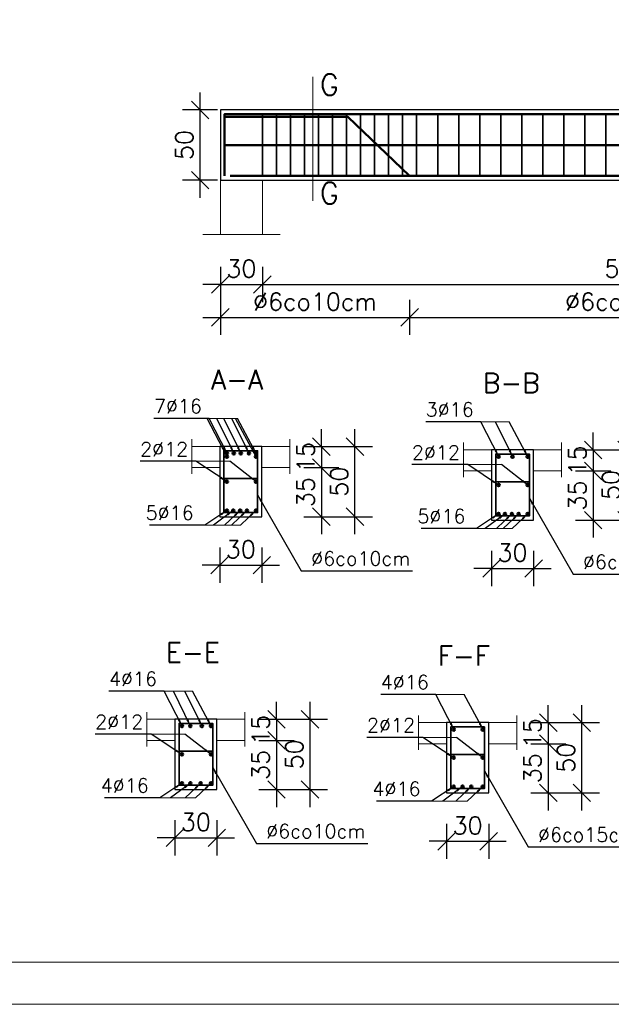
# Model space of a CAD drawing. Extents: x -19 to 9300416, y -12 to 10688993.
# Tile 28 of 106: x 4612834 to 4613256, y 5311233 to 5311934. Entities that reach past the tile are written whole.
import ezdxf

# ---------------------------------------------------------------- set-up
doc = ezdxf.new("R2010")
doc.units = 0
doc.header["$MEASUREMENT"] = 0
for name, color, linetype, lineweight in [('hatch', 253, 'Continuous', 0), ('K-SCIANY CIENKI', 163, 'Continuous', 30), ('K-STAL', 114, 'Continuous', 50), ('K-STAL CIENKI', 92, 'Continuous', 35), ('K-WYMIARY', 7, 'Continuous', 15)]:
    doc.layers.add(name, color=color, linetype=linetype, lineweight=lineweight)
doc.styles.add('Simplex', font='simplex.shx')
doc.dimstyles.new('1do20', dxfattribs={"dimscale": 2, "dimtxt": 2.5, "dimasz": 2.5, "dimexe": 2.5, "dimexo": 0.5, "dimgap": 1, "dimtad": 1, "dimdec": 1, "dimrnd": 0.5, "dimzin": 12, "dimdsep": 46, "dimtxsty": 'Simplex', "dimblk": 'OBLIQUE', "dimcen": 0.5, "dimdle": 2.5, "dimclrd": 256, "dimclre": 256, "dimclrt": 256, "dimadec": 1, "dimazin": 3, "dimtfac": 1, "dimtdec": 1, "dimtix": 1, "dimtmove": 0, "dimatfit": 3, "dimfxl": 0, "dimtolj": 1, "dimtzin": 0, "dimarcsym": 0})
doc.dimstyles.new('1do50', dxfattribs={"dimscale": 5, "dimtxt": 2.5, "dimasz": 2.5, "dimexe": 2.5, "dimexo": 0.5, "dimgap": 1, "dimtad": 1, "dimdec": 1, "dimrnd": 0.5, "dimzin": 12, "dimdsep": 46, "dimtxsty": 'Simplex', "dimblk": 'OBLIQUE', "dimcen": 0.5, "dimdle": 2.5, "dimclrd": 256, "dimclre": 256, "dimclrt": 256, "dimadec": 1, "dimazin": 3, "dimtfac": 1, "dimtdec": 1, "dimtix": 1, "dimtmove": 0, "dimatfit": 3, "dimfxl": 0, "dimtolj": 1, "dimtzin": 0, "dimarcsym": 0})

# ---------------------------------------------------------------- blocks, each defined once
blk = doc.blocks.new('_Oblique')
at = {"color": 0, "linetype": 'ByBlock', "lineweight": -2}
blk.add_line((-0.5, -0.5), (0.5, 0.5), dxfattribs=at)
blk = doc.blocks.new('*D1376')
at = {"layer": 'Defpoints', "color": 0, "lineweight": 0, "ltscale": 40}
for p in [(4612976.69, 5311781.29), (4613111.69, 5311747.48), (4613111.69, 5311722.3)]:
    blk.add_point(p, dxfattribs=at)
at = {"layer": 'K-WYMIARY', "lineweight": -2, "ltscale": 40}
for p, q in [((4612976.69, 5311734.8), (4612976.69, 5311709.8)), ((4613111.69, 5311734.8), (4613111.69, 5311709.8)), ((4612964.19, 5311722.3), (4613124.19, 5311722.3))]:
    blk.add_line(p, q, dxfattribs=at)
at = {"layer": 'K-WYMIARY', "lineweight": -2, "ltscale": 40, "xscale": 12.5, "yscale": 12.5, "zscale": 12.5, "rotation": 180}
blk.add_blockref('_Oblique', (4612976.69, 5311722.3), dxfattribs=at)
at = {"layer": 'K-WYMIARY', "lineweight": -2, "ltscale": 40, "xscale": 12.5, "yscale": 12.5, "zscale": 12.5}
blk.add_blockref('_Oblique', (4613111.69, 5311722.3), dxfattribs=at)
at = {"layer": 'K-WYMIARY', "lineweight": 0, "ltscale": 40, "insert": (4613044.19, 5311733.55), "char_height": 12.5, "attachment_point": 5, "style": 'Simplex'}
blk.add_mtext('\\A1;∅6co10cm', dxfattribs=at)
blk = doc.blocks.new('*D1377')
at = {"layer": 'Defpoints', "color": 0, "lineweight": 0, "ltscale": 40}
for p in [(4613421.69, 5311820.11), (4613111.69, 5311747.48), (4613421.69, 5311722.3)]:
    blk.add_point(p, dxfattribs=at)
at = {"layer": 'K-WYMIARY', "lineweight": -2, "ltscale": 40}
for p, q in [((4613111.69, 5311734.8), (4613111.69, 5311709.8)), ((4613421.69, 5311734.8), (4613421.69, 5311709.8)), ((4613099.19, 5311722.3), (4613434.19, 5311722.3))]:
    blk.add_line(p, q, dxfattribs=at)
at = {"layer": 'K-WYMIARY', "lineweight": -2, "ltscale": 40, "xscale": 12.5, "yscale": 12.5, "zscale": 12.5, "rotation": 180}
blk.add_blockref('_Oblique', (4613111.69, 5311722.3), dxfattribs=at)
at = {"layer": 'K-WYMIARY', "lineweight": -2, "ltscale": 40, "xscale": 12.5, "yscale": 12.5, "zscale": 12.5}
blk.add_blockref('_Oblique', (4613421.69, 5311722.3), dxfattribs=at)
at = {"layer": 'K-WYMIARY', "lineweight": 0, "ltscale": 40, "insert": (4613266.69, 5311733.55), "char_height": 12.5, "attachment_point": 5, "style": 'Simplex'}
blk.add_mtext('\\A1;∅6co15cm', dxfattribs=at)
blk = doc.blocks.new('*D1381')
at = {"layer": 'Defpoints', "color": 0, "lineweight": 0, "ltscale": 40}
for p in [(4612976.69, 5311820.11), (4613006.69, 5311820.11), (4613006.69, 5311745.78)]:
    blk.add_point(p, dxfattribs=at)
at = {"layer": 'K-WYMIARY', "lineweight": -2, "ltscale": 40}
for p, q in [((4612976.69, 5311758.28), (4612976.69, 5311733.28)), ((4613006.69, 5311758.28), (4613006.69, 5311733.28)), ((4612976.69, 5311745.78), (4612964.19, 5311745.78)), ((4612976.69, 5311745.78), (4613006.69, 5311745.78)), ((4613006.69, 5311745.78), (4613019.19, 5311745.78))]:
    blk.add_line(p, q, dxfattribs=at)
at = {"layer": 'K-WYMIARY', "lineweight": -2, "ltscale": 40, "xscale": 12.5, "yscale": 12.5, "zscale": 12.5}
blk.add_blockref('_Oblique', (4612976.69, 5311745.78), dxfattribs=at)
at = {"layer": 'K-WYMIARY', "lineweight": -2, "ltscale": 40, "xscale": 12.5, "yscale": 12.5, "zscale": 12.5, "rotation": 180}
blk.add_blockref('_Oblique', (4613006.69, 5311745.78), dxfattribs=at)
at = {"layer": 'K-WYMIARY', "lineweight": 0, "ltscale": 40, "insert": (4612991.69, 5311757.03), "char_height": 12.5, "attachment_point": 5, "style": 'Simplex'}
blk.add_mtext('\\A1;30', dxfattribs=at)
blk = doc.blocks.new('*D1382')
at = {"layer": 'Defpoints', "color": 0, "lineweight": 0, "ltscale": 40}
for p in [(4613006.69, 5311820.11), (4613526.69, 5311781.29), (4613526.69, 5311745.78)]:
    blk.add_point(p, dxfattribs=at)
at = {"layer": 'K-WYMIARY', "lineweight": -2, "ltscale": 40}
for p, q in [((4613006.69, 5311758.28), (4613006.69, 5311733.28)), ((4613526.69, 5311758.28), (4613526.69, 5311733.28)), ((4612994.19, 5311745.78), (4613539.19, 5311745.78))]:
    blk.add_line(p, q, dxfattribs=at)
at = {"layer": 'K-WYMIARY', "lineweight": -2, "ltscale": 40, "xscale": 12.5, "yscale": 12.5, "zscale": 12.5, "rotation": 180}
blk.add_blockref('_Oblique', (4613006.69, 5311745.78), dxfattribs=at)
at = {"layer": 'K-WYMIARY', "lineweight": -2, "ltscale": 40, "xscale": 12.5, "yscale": 12.5, "zscale": 12.5}
blk.add_blockref('_Oblique', (4613526.69, 5311745.78), dxfattribs=at)
at = {"layer": 'K-WYMIARY', "lineweight": 0, "ltscale": 40, "insert": (4613266.69, 5311757.03), "char_height": 12.5, "attachment_point": 5, "style": 'Simplex'}
blk.add_mtext('\\A1;520', dxfattribs=at)
blk = doc.blocks.new('*D1386')
at = {"layer": 'Defpoints', "color": 0, "lineweight": 0, "ltscale": 40}
for p in [(4612962.27, 5311870.11), (4614126.69, 5311870.11), (4614126.69, 5311820.11)]:
    blk.add_point(p, dxfattribs=at)
at = {"layer": 'K-WYMIARY', "lineweight": -2, "ltscale": 40}
for p, q in [((4612962.27, 5311807.61), (4612962.27, 5311882.61)), ((4612974.77, 5311870.11), (4612949.77, 5311870.11)), ((4612974.77, 5311820.11), (4612949.77, 5311820.11))]:
    blk.add_line(p, q, dxfattribs=at)
at = {"layer": 'K-WYMIARY', "lineweight": -2, "ltscale": 40, "xscale": 12.5, "yscale": 12.5, "zscale": 12.5}
for p, rotation in [((4612962.27, 5311870.11), 90), ((4612962.27, 5311820.11), 270)]:
    blk.add_blockref('_Oblique', p, dxfattribs=dict(at, rotation=rotation))
at = {"layer": 'K-WYMIARY', "lineweight": 0, "ltscale": 40, "insert": (4612951.02, 5311845.11), "char_height": 12.5, "attachment_point": 5, "rotation": 90, "style": 'Simplex'}
blk.add_mtext('\\A1;50', dxfattribs=at)
blk = doc.blocks.new('*D1402')
at = {"layer": 'Defpoints', "color": 0, "lineweight": 0, "ltscale": 40}
for p in [(4613170.07, 5311627.93), (4613170.07, 5311612.93), (4613242.57, 5311612.93)]:
    blk.add_point(p, dxfattribs=at)
at = {"layer": 'K-WYMIARY', "lineweight": -2, "ltscale": 40}
for p, q in [((4613242.57, 5311627.93), (4613242.57, 5311640.43)), ((4613230.07, 5311627.93), (4613255.07, 5311627.93)), ((4613242.57, 5311627.93), (4613242.57, 5311612.93)), ((4613230.07, 5311612.93), (4613255.07, 5311612.93)), ((4613242.57, 5311612.93), (4613242.57, 5311600.43))]:
    blk.add_line(p, q, dxfattribs=at)
at = {"layer": 'K-WYMIARY', "lineweight": -2, "ltscale": 40, "xscale": 12.5, "yscale": 12.5, "zscale": 12.5}
for p, rotation in [((4613242.57, 5311627.93), 270), ((4613242.57, 5311612.93), 90)]:
    blk.add_blockref('_Oblique', p, dxfattribs=dict(at, rotation=rotation))
at = {"layer": 'K-WYMIARY', "lineweight": 0, "ltscale": 40, "insert": (4613231.32, 5311620.43), "char_height": 12.5, "attachment_point": 5, "rotation": 90, "style": 'Simplex'}
blk.add_mtext('\\A1;15', dxfattribs=at)
blk = doc.blocks.new('*D1403')
at = {"layer": 'Defpoints', "color": 0, "lineweight": 0, "ltscale": 40}
for p in [(4613170.07, 5311612.93), (4613170.07, 5311577.93), (4613242.57, 5311577.93)]:
    blk.add_point(p, dxfattribs=at)
at = {"layer": 'K-WYMIARY', "lineweight": -2, "ltscale": 40}
for p, q in [((4613242.57, 5311625.43), (4613242.57, 5311565.43)), ((4613230.07, 5311612.93), (4613255.07, 5311612.93)), ((4613230.07, 5311577.93), (4613255.07, 5311577.93))]:
    blk.add_line(p, q, dxfattribs=at)
at = {"layer": 'K-WYMIARY', "lineweight": -2, "ltscale": 40, "xscale": 12.5, "yscale": 12.5, "zscale": 12.5}
for p, rotation in [((4613242.57, 5311612.93), 90), ((4613242.57, 5311577.93), 270)]:
    blk.add_blockref('_Oblique', p, dxfattribs=dict(at, rotation=rotation))
at = {"layer": 'K-WYMIARY', "lineweight": 0, "ltscale": 40, "insert": (4613231.32, 5311595.43), "char_height": 12.5, "attachment_point": 5, "rotation": 90, "style": 'Simplex'}
blk.add_mtext('\\A1;35', dxfattribs=at)
blk = doc.blocks.new('*D1404')
at = {"layer": 'Defpoints', "color": 0, "lineweight": 0, "ltscale": 40}
for p in [(4613170.07, 5311627.93), (4613266.5, 5311627.93), (4613170.07, 5311577.93)]:
    blk.add_point(p, dxfattribs=at)
at = {"layer": 'K-WYMIARY', "lineweight": -2, "ltscale": 40}
for p, q in [((4613266.5, 5311565.43), (4613266.5, 5311640.43)), ((4613254, 5311627.93), (4613279, 5311627.93)), ((4613254, 5311577.93), (4613279, 5311577.93))]:
    blk.add_line(p, q, dxfattribs=at)
at = {"layer": 'K-WYMIARY', "lineweight": -2, "ltscale": 40, "xscale": 12.5, "yscale": 12.5, "zscale": 12.5}
for p, rotation in [((4613266.5, 5311627.93), 90), ((4613266.5, 5311577.93), 270)]:
    blk.add_blockref('_Oblique', p, dxfattribs=dict(at, rotation=rotation))
at = {"layer": 'K-WYMIARY', "lineweight": 0, "ltscale": 40, "insert": (4613255.25, 5311602.93), "char_height": 12.5, "attachment_point": 5, "rotation": 90, "style": 'Simplex'}
blk.add_mtext('\\A1;50', dxfattribs=at)
blk = doc.blocks.new('*D1405')
at = {"layer": 'Defpoints', "color": 0, "lineweight": 0, "ltscale": 40}
for p in [(4613170.07, 5311577.93), (4613200.07, 5311577.93), (4613200.07, 5311543.46)]:
    blk.add_point(p, dxfattribs=at)
at = {"layer": 'K-WYMIARY', "lineweight": -2, "ltscale": 40}
for p, q in [((4613170.07, 5311555.96), (4613170.07, 5311530.96)), ((4613200.07, 5311555.96), (4613200.07, 5311530.96)), ((4613170.07, 5311543.46), (4613157.57, 5311543.46)), ((4613170.07, 5311543.46), (4613200.07, 5311543.46)), ((4613200.07, 5311543.46), (4613212.57, 5311543.46))]:
    blk.add_line(p, q, dxfattribs=at)
at = {"layer": 'K-WYMIARY', "lineweight": -2, "ltscale": 40, "xscale": 12.5, "yscale": 12.5, "zscale": 12.5}
blk.add_blockref('_Oblique', (4613170.07, 5311543.46), dxfattribs=at)
at = {"layer": 'K-WYMIARY', "lineweight": -2, "ltscale": 40, "xscale": 12.5, "yscale": 12.5, "zscale": 12.5, "rotation": 180}
blk.add_blockref('_Oblique', (4613200.07, 5311543.46), dxfattribs=at)
at = {"layer": 'K-WYMIARY', "lineweight": 0, "ltscale": 40, "insert": (4613185.07, 5311554.71), "char_height": 12.5, "attachment_point": 5, "style": 'Simplex'}
blk.add_mtext('\\A1;30', dxfattribs=at)
blk = doc.blocks.new('*D1406')
at = {"layer": 'Defpoints', "color": 0, "lineweight": 0, "ltscale": 40}
for p in [(4612976.27, 5311630.32), (4612976.27, 5311615.32), (4613048.77, 5311615.32)]:
    blk.add_point(p, dxfattribs=at)
at = {"layer": 'K-WYMIARY', "lineweight": -2, "ltscale": 40}
for p, q in [((4613048.77, 5311630.32), (4613048.77, 5311642.82)), ((4613036.27, 5311630.32), (4613061.27, 5311630.32)), ((4613048.77, 5311630.32), (4613048.77, 5311615.32)), ((4613036.27, 5311615.32), (4613061.27, 5311615.32)), ((4613048.77, 5311615.32), (4613048.77, 5311602.82))]:
    blk.add_line(p, q, dxfattribs=at)
at = {"layer": 'K-WYMIARY', "lineweight": -2, "ltscale": 40, "xscale": 12.5, "yscale": 12.5, "zscale": 12.5}
for p, rotation in [((4613048.77, 5311630.32), 270), ((4613048.77, 5311615.32), 90)]:
    blk.add_blockref('_Oblique', p, dxfattribs=dict(at, rotation=rotation))
at = {"layer": 'K-WYMIARY', "lineweight": 0, "ltscale": 40, "insert": (4613037.52, 5311622.82), "char_height": 12.5, "attachment_point": 5, "rotation": 90, "style": 'Simplex'}
blk.add_mtext('\\A1;15', dxfattribs=at)
blk = doc.blocks.new('*D1407')
at = {"layer": 'Defpoints', "color": 0, "lineweight": 0, "ltscale": 40}
for p in [(4612976.27, 5311615.32), (4612976.27, 5311580.32), (4613048.77, 5311580.32)]:
    blk.add_point(p, dxfattribs=at)
at = {"layer": 'K-WYMIARY', "lineweight": -2, "ltscale": 40}
for p, q in [((4613048.77, 5311627.82), (4613048.77, 5311567.82)), ((4613036.27, 5311615.32), (4613061.27, 5311615.32)), ((4613036.27, 5311580.32), (4613061.27, 5311580.32))]:
    blk.add_line(p, q, dxfattribs=at)
at = {"layer": 'K-WYMIARY', "lineweight": -2, "ltscale": 40, "xscale": 12.5, "yscale": 12.5, "zscale": 12.5}
for p, rotation in [((4613048.77, 5311615.32), 90), ((4613048.77, 5311580.32), 270)]:
    blk.add_blockref('_Oblique', p, dxfattribs=dict(at, rotation=rotation))
at = {"layer": 'K-WYMIARY', "lineweight": 0, "ltscale": 40, "insert": (4613037.52, 5311597.82), "char_height": 12.5, "attachment_point": 5, "rotation": 90, "style": 'Simplex'}
blk.add_mtext('\\A1;35', dxfattribs=at)
blk = doc.blocks.new('*D1408')
at = {"layer": 'Defpoints', "color": 0, "lineweight": 0, "ltscale": 40}
for p in [(4612976.27, 5311630.32), (4613072.7, 5311630.32), (4612976.27, 5311580.32)]:
    blk.add_point(p, dxfattribs=at)
at = {"layer": 'K-WYMIARY', "lineweight": -2, "ltscale": 40}
for p, q in [((4613072.7, 5311567.82), (4613072.7, 5311642.82)), ((4613060.2, 5311630.32), (4613085.2, 5311630.32)), ((4613060.2, 5311580.32), (4613085.2, 5311580.32))]:
    blk.add_line(p, q, dxfattribs=at)
at = {"layer": 'K-WYMIARY', "lineweight": -2, "ltscale": 40, "xscale": 12.5, "yscale": 12.5, "zscale": 12.5}
for p, rotation in [((4613072.7, 5311630.32), 90), ((4613072.7, 5311580.32), 270)]:
    blk.add_blockref('_Oblique', p, dxfattribs=dict(at, rotation=rotation))
at = {"layer": 'K-WYMIARY', "lineweight": 0, "ltscale": 40, "insert": (4613061.45, 5311605.32), "char_height": 12.5, "attachment_point": 5, "rotation": 90, "style": 'Simplex'}
blk.add_mtext('\\A1;50', dxfattribs=at)
blk = doc.blocks.new('*D1409')
at = {"layer": 'Defpoints', "color": 0, "lineweight": 0, "ltscale": 40}
for p in [(4612976.27, 5311580.32), (4613006.27, 5311580.32), (4613006.27, 5311545.85)]:
    blk.add_point(p, dxfattribs=at)
at = {"layer": 'K-WYMIARY', "lineweight": -2, "ltscale": 40}
for p, q in [((4612976.27, 5311558.35), (4612976.27, 5311533.35)), ((4613006.27, 5311558.35), (4613006.27, 5311533.35)), ((4612976.27, 5311545.85), (4612963.77, 5311545.85)), ((4612976.27, 5311545.85), (4613006.27, 5311545.85)), ((4613006.27, 5311545.85), (4613018.77, 5311545.85))]:
    blk.add_line(p, q, dxfattribs=at)
at = {"layer": 'K-WYMIARY', "lineweight": -2, "ltscale": 40, "xscale": 12.5, "yscale": 12.5, "zscale": 12.5}
blk.add_blockref('_Oblique', (4612976.27, 5311545.85), dxfattribs=at)
at = {"layer": 'K-WYMIARY', "lineweight": -2, "ltscale": 40, "xscale": 12.5, "yscale": 12.5, "zscale": 12.5, "rotation": 180}
blk.add_blockref('_Oblique', (4613006.27, 5311545.85), dxfattribs=at)
at = {"layer": 'K-WYMIARY', "lineweight": 0, "ltscale": 40, "insert": (4612991.27, 5311557.1), "char_height": 12.5, "attachment_point": 5, "style": 'Simplex'}
blk.add_mtext('\\A1;30', dxfattribs=at)
blk = doc.blocks.new('*D1410')
at = {"layer": 'Defpoints', "color": 0, "lineweight": 0, "ltscale": 40}
for p in [(4613138.04, 5311433.67), (4613138.04, 5311418.67), (4613210.54, 5311418.67)]:
    blk.add_point(p, dxfattribs=at)
at = {"layer": 'K-WYMIARY', "lineweight": -2, "ltscale": 40}
for p, q in [((4613210.54, 5311433.67), (4613210.54, 5311446.17)), ((4613198.04, 5311433.67), (4613223.04, 5311433.67)), ((4613210.54, 5311433.67), (4613210.54, 5311418.67)), ((4613198.04, 5311418.67), (4613223.04, 5311418.67)), ((4613210.54, 5311418.67), (4613210.54, 5311406.17))]:
    blk.add_line(p, q, dxfattribs=at)
at = {"layer": 'K-WYMIARY', "lineweight": -2, "ltscale": 40, "xscale": 12.5, "yscale": 12.5, "zscale": 12.5}
for p, rotation in [((4613210.54, 5311433.67), 270), ((4613210.54, 5311418.67), 90)]:
    blk.add_blockref('_Oblique', p, dxfattribs=dict(at, rotation=rotation))
at = {"layer": 'K-WYMIARY', "lineweight": 0, "ltscale": 40, "insert": (4613199.29, 5311426.17), "char_height": 12.5, "attachment_point": 5, "rotation": 90, "style": 'Simplex'}
blk.add_mtext('\\A1;15', dxfattribs=at)
blk = doc.blocks.new('*D1411')
at = {"layer": 'Defpoints', "color": 0, "lineweight": 0, "ltscale": 40}
for p in [(4613138.04, 5311418.67), (4613138.04, 5311383.67), (4613210.54, 5311383.67)]:
    blk.add_point(p, dxfattribs=at)
at = {"layer": 'K-WYMIARY', "lineweight": -2, "ltscale": 40}
for p, q in [((4613210.54, 5311431.17), (4613210.54, 5311371.17)), ((4613198.04, 5311418.67), (4613223.04, 5311418.67)), ((4613198.04, 5311383.67), (4613223.04, 5311383.67))]:
    blk.add_line(p, q, dxfattribs=at)
at = {"layer": 'K-WYMIARY', "lineweight": -2, "ltscale": 40, "xscale": 12.5, "yscale": 12.5, "zscale": 12.5}
for p, rotation in [((4613210.54, 5311418.67), 90), ((4613210.54, 5311383.67), 270)]:
    blk.add_blockref('_Oblique', p, dxfattribs=dict(at, rotation=rotation))
at = {"layer": 'K-WYMIARY', "lineweight": 0, "ltscale": 40, "insert": (4613199.29, 5311401.17), "char_height": 12.5, "attachment_point": 5, "rotation": 90, "style": 'Simplex'}
blk.add_mtext('\\A1;35', dxfattribs=at)
blk = doc.blocks.new('*D1412')
at = {"layer": 'Defpoints', "color": 0, "lineweight": 0, "ltscale": 40}
for p in [(4613138.04, 5311433.67), (4613234.47, 5311433.67), (4613138.04, 5311383.67)]:
    blk.add_point(p, dxfattribs=at)
at = {"layer": 'K-WYMIARY', "lineweight": -2, "ltscale": 40}
for p, q in [((4613234.47, 5311371.17), (4613234.47, 5311446.17)), ((4613221.97, 5311433.67), (4613246.97, 5311433.67)), ((4613221.97, 5311383.67), (4613246.97, 5311383.67))]:
    blk.add_line(p, q, dxfattribs=at)
at = {"layer": 'K-WYMIARY', "lineweight": -2, "ltscale": 40, "xscale": 12.5, "yscale": 12.5, "zscale": 12.5}
for p, rotation in [((4613234.47, 5311433.67), 90), ((4613234.47, 5311383.67), 270)]:
    blk.add_blockref('_Oblique', p, dxfattribs=dict(at, rotation=rotation))
at = {"layer": 'K-WYMIARY', "lineweight": 0, "ltscale": 40, "insert": (4613223.22, 5311408.67), "char_height": 12.5, "attachment_point": 5, "rotation": 90, "style": 'Simplex'}
blk.add_mtext('\\A1;50', dxfattribs=at)
blk = doc.blocks.new('*D1413')
at = {"layer": 'Defpoints', "color": 0, "lineweight": 0, "ltscale": 40}
for p in [(4613138.04, 5311383.67), (4613168.04, 5311383.67), (4613168.04, 5311349.19)]:
    blk.add_point(p, dxfattribs=at)
at = {"layer": 'K-WYMIARY', "lineweight": -2, "ltscale": 40}
for p, q in [((4613138.04, 5311361.69), (4613138.04, 5311336.69)), ((4613168.04, 5311361.69), (4613168.04, 5311336.69)), ((4613138.04, 5311349.19), (4613125.54, 5311349.19)), ((4613138.04, 5311349.19), (4613168.04, 5311349.19)), ((4613168.04, 5311349.19), (4613180.54, 5311349.19))]:
    blk.add_line(p, q, dxfattribs=at)
at = {"layer": 'K-WYMIARY', "lineweight": -2, "ltscale": 40, "xscale": 12.5, "yscale": 12.5, "zscale": 12.5}
blk.add_blockref('_Oblique', (4613138.04, 5311349.19), dxfattribs=at)
at = {"layer": 'K-WYMIARY', "lineweight": -2, "ltscale": 40, "xscale": 12.5, "yscale": 12.5, "zscale": 12.5, "rotation": 180}
blk.add_blockref('_Oblique', (4613168.04, 5311349.19), dxfattribs=at)
at = {"layer": 'K-WYMIARY', "lineweight": 0, "ltscale": 40, "insert": (4613153.04, 5311360.44), "char_height": 12.5, "attachment_point": 5, "style": 'Simplex'}
blk.add_mtext('\\A1;30', dxfattribs=at)
blk = doc.blocks.new('*D1414')
at = {"layer": 'Defpoints', "color": 0, "lineweight": 0, "ltscale": 40}
for p in [(4612944.24, 5311436.06), (4612944.24, 5311421.06), (4613016.74, 5311421.06)]:
    blk.add_point(p, dxfattribs=at)
at = {"layer": 'K-WYMIARY', "lineweight": -2, "ltscale": 40}
for p, q in [((4613016.74, 5311436.06), (4613016.74, 5311448.56)), ((4613004.24, 5311436.06), (4613029.24, 5311436.06)), ((4613016.74, 5311436.06), (4613016.74, 5311421.06)), ((4613004.24, 5311421.06), (4613029.24, 5311421.06)), ((4613016.74, 5311421.06), (4613016.74, 5311408.56))]:
    blk.add_line(p, q, dxfattribs=at)
at = {"layer": 'K-WYMIARY', "lineweight": -2, "ltscale": 40, "xscale": 12.5, "yscale": 12.5, "zscale": 12.5}
for p, rotation in [((4613016.74, 5311436.06), 270), ((4613016.74, 5311421.06), 90)]:
    blk.add_blockref('_Oblique', p, dxfattribs=dict(at, rotation=rotation))
at = {"layer": 'K-WYMIARY', "lineweight": 0, "ltscale": 40, "insert": (4613005.49, 5311428.56), "char_height": 12.5, "attachment_point": 5, "rotation": 90, "style": 'Simplex'}
blk.add_mtext('\\A1;15', dxfattribs=at)
blk = doc.blocks.new('*D1415')
at = {"layer": 'Defpoints', "color": 0, "lineweight": 0, "ltscale": 40}
for p in [(4612944.24, 5311421.06), (4612944.24, 5311386.06), (4613016.74, 5311386.06)]:
    blk.add_point(p, dxfattribs=at)
at = {"layer": 'K-WYMIARY', "lineweight": -2, "ltscale": 40}
for p, q in [((4613016.74, 5311433.56), (4613016.74, 5311373.56)), ((4613004.24, 5311421.06), (4613029.24, 5311421.06)), ((4613004.24, 5311386.06), (4613029.24, 5311386.06))]:
    blk.add_line(p, q, dxfattribs=at)
at = {"layer": 'K-WYMIARY', "lineweight": -2, "ltscale": 40, "xscale": 12.5, "yscale": 12.5, "zscale": 12.5}
for p, rotation in [((4613016.74, 5311421.06), 90), ((4613016.74, 5311386.06), 270)]:
    blk.add_blockref('_Oblique', p, dxfattribs=dict(at, rotation=rotation))
at = {"layer": 'K-WYMIARY', "lineweight": 0, "ltscale": 40, "insert": (4613005.49, 5311403.56), "char_height": 12.5, "attachment_point": 5, "rotation": 90, "style": 'Simplex'}
blk.add_mtext('\\A1;35', dxfattribs=at)
blk = doc.blocks.new('*D1416')
at = {"layer": 'Defpoints', "color": 0, "lineweight": 0, "ltscale": 40}
for p in [(4612944.24, 5311436.06), (4613040.67, 5311436.06), (4612944.24, 5311386.06)]:
    blk.add_point(p, dxfattribs=at)
at = {"layer": 'K-WYMIARY', "lineweight": -2, "ltscale": 40}
for p, q in [((4613040.67, 5311373.56), (4613040.67, 5311448.56)), ((4613028.17, 5311436.06), (4613053.17, 5311436.06)), ((4613028.17, 5311386.06), (4613053.17, 5311386.06))]:
    blk.add_line(p, q, dxfattribs=at)
at = {"layer": 'K-WYMIARY', "lineweight": -2, "ltscale": 40, "xscale": 12.5, "yscale": 12.5, "zscale": 12.5}
for p, rotation in [((4613040.67, 5311436.06), 90), ((4613040.67, 5311386.06), 270)]:
    blk.add_blockref('_Oblique', p, dxfattribs=dict(at, rotation=rotation))
at = {"layer": 'K-WYMIARY', "lineweight": 0, "ltscale": 40, "insert": (4613029.42, 5311411.06), "char_height": 12.5, "attachment_point": 5, "rotation": 90, "style": 'Simplex'}
blk.add_mtext('\\A1;50', dxfattribs=at)
blk = doc.blocks.new('*D1417')
at = {"layer": 'Defpoints', "color": 0, "lineweight": 0, "ltscale": 40}
for p in [(4612944.24, 5311386.06), (4612974.24, 5311386.06), (4612974.24, 5311351.59)]:
    blk.add_point(p, dxfattribs=at)
at = {"layer": 'K-WYMIARY', "lineweight": -2, "ltscale": 40}
for p, q in [((4612944.24, 5311364.09), (4612944.24, 5311339.09)), ((4612974.24, 5311364.09), (4612974.24, 5311339.09)), ((4612944.24, 5311351.59), (4612931.74, 5311351.59)), ((4612944.24, 5311351.59), (4612974.24, 5311351.59)), ((4612974.24, 5311351.59), (4612986.74, 5311351.59))]:
    blk.add_line(p, q, dxfattribs=at)
at = {"layer": 'K-WYMIARY', "lineweight": -2, "ltscale": 40, "xscale": 12.5, "yscale": 12.5, "zscale": 12.5}
blk.add_blockref('_Oblique', (4612944.24, 5311351.59), dxfattribs=at)
at = {"layer": 'K-WYMIARY', "lineweight": -2, "ltscale": 40, "xscale": 12.5, "yscale": 12.5, "zscale": 12.5, "rotation": 180}
blk.add_blockref('_Oblique', (4612974.24, 5311351.59), dxfattribs=at)
at = {"layer": 'K-WYMIARY', "lineweight": 0, "ltscale": 40, "insert": (4612959.24, 5311362.84), "char_height": 12.5, "attachment_point": 5, "style": 'Simplex'}
blk.add_mtext('\\A1;30', dxfattribs=at)

msp = doc.modelspace()

# ---------------------------------------------------------------- linework, layer by layer
at = {"layer": 'hatch', "color": 252}
for points in [[(4612076.09, 5311233.03), (4614176.09, 5311233.03), (4614176.09, 5312707.03), (4612076.09, 5312707.03)], [(4612076.09, 5311233.03), (4614176.09, 5311233.03), (4614176.09, 5312707.03), (4612076.09, 5312707.03)], [(4612236.09, 5312677.03), (4614146.09, 5312677.03), (4614146.09, 5311263.03), (4612236.09, 5311263.03)]]:
    msp.add_lwpolyline(points, close=True, dxfattribs=at)
at = {"layer": 'K-SCIANY CIENKI'}
for points in [[(4612976.69, 5311820.11), (4614126.69, 5311820.11), (4614126.69, 5311870.11), (4612976.69, 5311870.11)], [(4612976.27, 5311580.32), (4613006.27, 5311580.32), (4613006.27, 5311630.32), (4612976.27, 5311630.32)], [(4613170.07, 5311577.93), (4613200.07, 5311577.93), (4613200.07, 5311627.93), (4613170.07, 5311627.93)], [(4612944.24, 5311386.06), (4612974.24, 5311386.06), (4612974.24, 5311436.06), (4612944.24, 5311436.06)], [(4613138.04, 5311383.67), (4613168.04, 5311383.67), (4613168.04, 5311433.67), (4613138.04, 5311433.67)]]:
    msp.add_lwpolyline(points, close=True, dxfattribs=at)
at = {"layer": 'K-STAL'}
for points in [[(4612979.69, 5311823.11), (4612979.69, 5311867.11), (4614123.69, 5311867.11), (4614123.69, 5311823.11)], [(4612979.69, 5311865.11), (4613067.69, 5311865.11), (4613111.69, 5311823.11)], [(4612979.69, 5311845.11), (4614123.69, 5311845.11)], [(4614121.01, 5311823.11), (4612983.65, 5311823.11)]]:
    msp.add_lwpolyline(points, dxfattribs=at)
for centre in [(4612981.35, 5311625.46), (4612986.3, 5311625.46), (4612991.27, 5311625.46), (4612997.06, 5311625.46), (4613002.08, 5311625.46), (4612981.35, 5311623.19), (4613002.08, 5311623.19), (4613175.15, 5311623.07), (4613185.07, 5311623.07), (4613195.88, 5311623.07), (4612981.35, 5311605.33), (4613002.08, 5311605.33), (4613175.15, 5311602.94), (4613195.88, 5311602.94), (4612981.35, 5311584.74), (4612985.91, 5311584.74), (4612990.8, 5311584.74), (4612995.66, 5311584.74), (4613002.08, 5311584.74), (4613175.15, 5311582.34), (4613179.71, 5311582.34), (4613184.61, 5311582.34), (4613189.46, 5311582.34), (4613195.88, 5311582.34), (4612949.32, 5311431.2), (4612955.32, 5311431.2), (4612963.5, 5311431.2), (4612970.06, 5311431.2), (4613143.12, 5311428.8), (4613163.86, 5311428.8), (4612949.32, 5311411.07), (4612970.06, 5311411.07), (4613143.12, 5311408.68), (4613163.86, 5311408.68), (4612949.32, 5311390.47), (4612955.34, 5311390.47), (4612962.68, 5311390.47), (4612970.06, 5311390.47), (4613143.12, 5311388.08), (4613149.43, 5311388.08), (4613155.62, 5311388.08), (4613163.86, 5311388.08)]:
    msp.add_circle(centre, 0.896, dxfattribs=at)
at = {"layer": 'K-STAL CIENKI', "color": 2}
for p, q in [((4613006.69, 5311823.11), (4613006.69, 5311867.11)), ((4613016.69, 5311823.11), (4613016.69, 5311867.11)), ((4613026.69, 5311823.11), (4613026.69, 5311867.11)), ((4613036.69, 5311823.11), (4613036.69, 5311867.11)), ((4613046.69, 5311823.11), (4613046.69, 5311867.11)), ((4613056.69, 5311823.11), (4613056.69, 5311867.11)), ((4613066.69, 5311823.11), (4613066.69, 5311867.11)), ((4613076.69, 5311823.11), (4613076.69, 5311867.11)), ((4613086.69, 5311823.11), (4613086.69, 5311867.11)), ((4613096.69, 5311823.11), (4613096.69, 5311867.11)), ((4613106.69, 5311823.11), (4613106.69, 5311867.11)), ((4613116.69, 5311823.11), (4613116.69, 5311867.11)), ((4613131.69, 5311823.11), (4613131.69, 5311867.11)), ((4613146.69, 5311823.11), (4613146.69, 5311867.11)), ((4613161.69, 5311823.11), (4613161.69, 5311867.11)), ((4613176.69, 5311823.11), (4613176.69, 5311867.11)), ((4613191.69, 5311823.11), (4613191.69, 5311867.11)), ((4613206.69, 5311823.11), (4613206.69, 5311867.11)), ((4613221.69, 5311823.11), (4613221.69, 5311867.11)), ((4613236.69, 5311823.11), (4613236.69, 5311867.11)), ((4613251.69, 5311823.11), (4613251.69, 5311867.11)), ((4612979.27, 5311607.69), (4613003.27, 5311607.69)), ((4613173.07, 5311605.3), (4613197.07, 5311605.3)), ((4612947.24, 5311413.43), (4612971.24, 5311413.43)), ((4613141.04, 5311411.03), (4613165.04, 5311411.03))]:
    msp.add_line(p, q, dxfattribs=at)
for points in [[(4612979.27, 5311583.32), (4613003.27, 5311583.32), (4613003.27, 5311627.32), (4612979.27, 5311627.32)], [(4613173.07, 5311580.93), (4613197.07, 5311580.93), (4613197.07, 5311624.93), (4613173.07, 5311624.93)], [(4612947.24, 5311389.06), (4612971.24, 5311389.06), (4612971.24, 5311433.06), (4612947.24, 5311433.06)], [(4613141.04, 5311386.67), (4613165.04, 5311386.67), (4613165.04, 5311430.67), (4613141.04, 5311430.67)]]:
    msp.add_lwpolyline(points, close=True, dxfattribs=at)
at = {"layer": 'K-WYMIARY', "lineweight": 0, "ltscale": 40}
for p, q in [((4613042.69, 5311893.66), (4613042.69, 5311805.47)), ((4612976.69, 5311870.11), (4612976.69, 5311781.29)), ((4612976.69, 5311870.11), (4614126.69, 5311870.11)), ((4612976.69, 5311820.11), (4614126.69, 5311820.11)), ((4613006.69, 5311820.11), (4613006.69, 5311781.29)), ((4612964.32, 5311781.29), (4613019.46, 5311781.29)), ((4612968.7, 5311650.36), (4612988.85, 5311650.36)), ((4613162.5, 5311647.97), (4613182.65, 5311647.97)), ((4612956.27, 5311635.51), (4612956.27, 5311611)), ((4613026.27, 5311635.51), (4613026.27, 5311611)), ((4613150.07, 5311633.11), (4613150.07, 5311608.61)), ((4613220.07, 5311633.11), (4613220.07, 5311608.61)), ((4612976.27, 5311630.32), (4612956.27, 5311630.32)), ((4613006.27, 5311630.32), (4613026.27, 5311630.32)), ((4613170.07, 5311627.93), (4613150.07, 5311627.93)), ((4613200.07, 5311627.93), (4613220.07, 5311627.93)), ((4612959.33, 5311619.82), (4612983.37, 5311619.82)), ((4612976.27, 5311615.32), (4612956.27, 5311615.32)), ((4613006.27, 5311615.32), (4613026.27, 5311615.32)), ((4613170.07, 5311612.93), (4613150.07, 5311612.93)), ((4613153.13, 5311617.43), (4613177.17, 5311617.43)), ((4613200.07, 5311612.93), (4613220.07, 5311612.93)), ((4612962.78, 5311574.38), (4612982.93, 5311574.38)), ((4612970.87, 5311574.38), (4612991.03, 5311574.38)), ((4613156.58, 5311571.99), (4613176.73, 5311571.99)), ((4613164.67, 5311571.99), (4613184.83, 5311571.99)), ((4612936.67, 5311456.1), (4612956.82, 5311456.1)), ((4613130.47, 5311453.7), (4613150.62, 5311453.7)), ((4612924.24, 5311441.24), (4612924.24, 5311416.74)), ((4612994.24, 5311441.24), (4612994.24, 5311416.74)), ((4613118.04, 5311438.85), (4613118.04, 5311414.35)), ((4613188.04, 5311438.85), (4613188.04, 5311414.35)), ((4612944.24, 5311436.06), (4612924.24, 5311436.06)), ((4612974.24, 5311436.06), (4612994.24, 5311436.06)), ((4613138.04, 5311433.67), (4613118.04, 5311433.67)), ((4613168.04, 5311433.67), (4613188.04, 5311433.67)), ((4612927.3, 5311425.56), (4612951.34, 5311425.56)), ((4613121.1, 5311423.16), (4613145.14, 5311423.16)), ((4612944.24, 5311421.06), (4612924.24, 5311421.06)), ((4612974.24, 5311421.06), (4612994.24, 5311421.06)), ((4613138.04, 5311418.67), (4613118.04, 5311418.67)), ((4613168.04, 5311418.67), (4613188.04, 5311418.67)), ((4612930.75, 5311380.11), (4612950.9, 5311380.11)), ((4612938.85, 5311380.11), (4612959, 5311380.11)), ((4613124.55, 5311377.72), (4613144.71, 5311377.72)), ((4613132.65, 5311377.72), (4613152.8, 5311377.72))]:
    msp.add_line(p, q, dxfattribs=at)

# ---------------------------------------------------------------- texts
at = {"layer": 'K-WYMIARY', "style": 'Simplex'}
for s, insert, char_height, attachment_point in [('G', (4613047.67, 5311880.52), 15, 7), ('G', (4613047.67, 5311803.33), 15, 7), ('A-A', (4612969.94, 5311671.06), 14, 7), ('B-B', (4613163.74, 5311668.67), 14, 7), ('7%%C16                ', (4612929.32, 5311659.09), 10, 4), ('3%%C16                ', (4613123.12, 5311656.69), 10, 4), ('2%%C12                ', (4612919.47, 5311628.55), 10, 4), ('2%%C12                ', (4613113.27, 5311626.16), 10, 4), ('5%%C16                ', (4612923.4, 5311583.11), 10, 4), ('5%%C16                ', (4613117.2, 5311580.71), 10, 4), ('%%C6co10cm               ', (4613041.44, 5311550.53), 10, 4), ('%%C6co15cm               ', (4613235.24, 5311548.14), 10, 4), ('E-E', (4612937.91, 5311476.8), 14, 7), ('F-F', (4613131.71, 5311474.4), 14, 7), ('4%%C16                ', (4612897.29, 5311464.82), 10, 4), ('4%%C16                ', (4613091.09, 5311462.43), 10, 4), ('2%%C12                ', (4612887.44, 5311434.28), 10, 4), ('2%%C12                ', (4613081.25, 5311431.89), 10, 4), ('4%%C16                ', (4612891.37, 5311388.84), 10, 4), ('4%%C16                ', (4613085.17, 5311386.45), 10, 4), ('%%C6co10cm               ', (4613009.41, 5311356.27), 10, 4), ('%%C6co15cm               ', (4613203.21, 5311353.87), 10, 4)]:
    msp.add_mtext(s, dxfattribs=dict(at, insert=insert, char_height=char_height, attachment_point=attachment_point))

# ---------------------------------------------------------------- dimensions: what is measured, and where the dimension line sits
at = {"layer": 'K-WYMIARY', "lineweight": 0, "ltscale": 40}
for base, p1, p2, picture, middle in [((4612962.27, 5311870.11), (4614126.69, 5311820.11), (4614126.69, 5311870.11), '*D1386', (4612951.02, 5311845.11)), ((4613048.77, 5311615.32), (4612976.27, 5311630.32), (4612976.27, 5311615.32), '*D1406', (4613037.52, 5311622.82)), ((4613072.7, 5311630.32), (4612976.27, 5311580.32), (4612976.27, 5311630.32), '*D1408', (4613061.45, 5311605.32)), ((4613242.57, 5311612.93), (4613170.07, 5311627.93), (4613170.07, 5311612.93), '*D1402', (4613231.32, 5311620.43)), ((4613266.5, 5311627.93), (4613170.07, 5311577.93), (4613170.07, 5311627.93), '*D1404', (4613255.25, 5311602.93)), ((4613016.74, 5311421.06), (4612944.24, 5311436.06), (4612944.24, 5311421.06), '*D1414', (4613005.49, 5311428.56)), ((4613040.67, 5311436.06), (4612944.24, 5311386.06), (4612944.24, 5311436.06), '*D1416', (4613029.42, 5311411.06)), ((4613210.54, 5311418.67), (4613138.04, 5311433.67), (4613138.04, 5311418.67), '*D1410', (4613199.29, 5311426.17)), ((4613234.47, 5311433.67), (4613138.04, 5311383.67), (4613138.04, 5311433.67), '*D1412', (4613223.22, 5311408.67))]:
    dim = msp.add_linear_dim(base=base, p1=p1, p2=p2, angle=90, dimstyle='1do50', dxfattribs=at)
    dim.commit()
    dim.dimension.update_dxf_attribs({"geometry": picture, "text_midpoint": middle})
for base, p1, p2, picture, middle in [((4613006.69, 5311745.78), (4612976.69, 5311820.11), (4613006.69, 5311820.11), '*D1381', (4612991.69, 5311757.03)), ((4613006.27, 5311545.85), (4612976.27, 5311580.32), (4613006.27, 5311580.32), '*D1409', (4612991.27, 5311557.1)), ((4613200.07, 5311543.46), (4613170.07, 5311577.93), (4613200.07, 5311577.93), '*D1405', (4613185.07, 5311554.71)), ((4612974.24, 5311351.59), (4612944.24, 5311386.06), (4612974.24, 5311386.06), '*D1417', (4612959.24, 5311362.84)), ((4613168.04, 5311349.19), (4613138.04, 5311383.67), (4613168.04, 5311383.67), '*D1413', (4613153.04, 5311360.44))]:
    dim = msp.add_linear_dim(base=base, p1=p1, p2=p2, dimstyle='1do50', dxfattribs=at)
    dim.commit()
    dim.dimension.update_dxf_attribs({"geometry": picture, "text_midpoint": middle})
dim = msp.add_linear_dim(base=(4613526.69, 5311745.78), p1=(4613006.69, 5311820.11), p2=(4613526.69, 5311781.29), dimstyle='1do50', override={"dimtmove": 1}, dxfattribs=at)
dim.commit()
dim.dimension.update_dxf_attribs({"geometry": '*D1382', "text_midpoint": (4613266.69, 5311757.03)})
dim = msp.add_linear_dim(base=(4613421.69, 5311722.3), p1=(4613111.69, 5311747.48), p2=(4613421.69, 5311820.11), text='∅6co15cm', dimstyle='1do50', override={"dimtmove": 1}, dxfattribs=at)
dim.commit()
dim.dimension.update_dxf_attribs({"geometry": '*D1377', "text_midpoint": (4613266.69, 5311733.55)})
dim = msp.add_linear_dim(base=(4613111.69, 5311722.3), p1=(4612976.69, 5311781.29), p2=(4613111.69, 5311747.48), text='∅6co10cm', dimstyle='1do50', dxfattribs=at)
dim.commit()
dim.dimension.update_dxf_attribs({"geometry": '*D1376', "text_midpoint": (4613044.19, 5311733.55)})
for base, p1, p2, picture, middle in [((4613048.77, 5311580.32), (4612976.27, 5311615.32), (4612976.27, 5311580.32), '*D1407', (4613037.52, 5311597.82)), ((4613242.57, 5311577.93), (4613170.07, 5311612.93), (4613170.07, 5311577.93), '*D1403', (4613231.32, 5311595.43)), ((4613016.74, 5311386.06), (4612944.24, 5311421.06), (4612944.24, 5311386.06), '*D1415', (4613005.49, 5311403.56)), ((4613210.54, 5311383.67), (4613138.04, 5311418.67), (4613138.04, 5311383.67), '*D1411', (4613199.29, 5311401.17))]:
    dim = msp.add_linear_dim(base=base, p1=p1, p2=p2, angle=90, dimstyle='1do50', override={"dimtmove": 1}, dxfattribs=at)
    dim.commit()
    dim.dimension.update_dxf_attribs({"geometry": picture, "text_midpoint": middle})

# ---------------------------------------------------------------- leaders
at = {"layer": 'K-WYMIARY', "annotation_type": 0, "has_hookline": 1}
for points, hookline_direction, text_width in [([(4612981.52, 5311625.33), (4612968.7, 5311650.36), (4612963.7, 5311650.36)], 1, 32.38), ([(4613175.32, 5311622.94), (4613162.5, 5311647.97), (4613157.5, 5311647.97)], 1, 32.38), ([(4612981.35, 5311605.33), (4612959.33, 5311619.82), (4612954.33, 5311619.82)], 1, 32.86), ([(4613175.15, 5311602.94), (4613153.13, 5311617.43), (4613148.13, 5311617.43)], 1, 32.86), ([(4613003.27, 5311595.9), (4613034.44, 5311541.8), (4613039.44, 5311541.8)], 0, 72.38), ([(4613197.07, 5311593.51), (4613228.24, 5311539.41), (4613233.24, 5311539.41)], 0, 72.38), ([(4612981.35, 5311584.74), (4612965.58, 5311574.38), (4612960.58, 5311574.38)], 1, 32.38), ([(4613175.15, 5311582.34), (4613159.38, 5311571.99), (4613154.38, 5311571.99)], 1, 32.38), ([(4612949.49, 5311431.07), (4612936.67, 5311456.1), (4612931.67, 5311456.1)], 1, 32.38), ([(4613143.29, 5311428.67), (4613130.47, 5311453.7), (4613125.47, 5311453.7)], 1, 32.38), ([(4612949.32, 5311411.07), (4612927.3, 5311425.56), (4612922.3, 5311425.56)], 1, 32.86), ([(4613143.12, 5311408.68), (4613121.1, 5311423.16), (4613116.1, 5311423.16)], 1, 32.86), ([(4612971.24, 5311401.63), (4613002.41, 5311347.54), (4613007.41, 5311347.54)], 0, 72.38), ([(4613165.04, 5311399.24), (4613196.21, 5311345.15), (4613201.21, 5311345.15)], 0, 72.38), ([(4612949.32, 5311390.47), (4612933.55, 5311380.11), (4612928.55, 5311380.11)], 1, 32.38), ([(4613143.12, 5311388.08), (4613127.35, 5311377.72), (4613122.35, 5311377.72)], 1, 32.38)]:
    msp.add_leader(points, dimstyle='1do20', override={"dimgap": 1, "dimtad": 1}, dxfattribs=dict(at, hookline_direction=hookline_direction, text_width=text_width))
at = {"layer": 'K-WYMIARY'}
for points in [[(4612981.52, 5311623.05), (4612967.26, 5311650.36)], [(4612986.47, 5311625.33), (4612974.18, 5311650.36)], [(4612991.44, 5311625.33), (4612979.14, 5311650.36)], [(4612997.23, 5311625.33), (4612984.93, 5311650.36)], [(4613002.26, 5311623.05), (4612987.61, 5311650.36)], [(4613002.26, 5311625.33), (4612988.85, 5311650.36)], [(4613185.24, 5311622.94), (4613172.94, 5311647.97)], [(4613196.06, 5311622.94), (4613182.65, 5311647.97)], [(4613002.08, 5311605.33), (4612983.37, 5311619.82)], [(4613195.88, 5311602.94), (4613177.17, 5311617.43)], [(4612985.91, 5311584.74), (4612971.75, 5311574.38)], [(4612990.8, 5311584.74), (4612979.75, 5311574.38)], [(4612995.66, 5311584.74), (4612984.61, 5311574.38)], [(4613002.08, 5311584.74), (4612991.03, 5311574.38)], [(4613179.71, 5311582.34), (4613165.55, 5311571.99)], [(4613184.61, 5311582.34), (4613173.55, 5311571.99)], [(4613189.46, 5311582.34), (4613178.41, 5311571.99)], [(4613195.88, 5311582.34), (4613184.83, 5311571.99)], [(4612955.49, 5311431.07), (4612943.19, 5311456.1)], [(4612963.67, 5311431.07), (4612951.37, 5311456.1)], [(4612970.23, 5311431.07), (4612956.82, 5311456.1)], [(4613164.03, 5311428.67), (4613150.62, 5311453.7)], [(4612970.06, 5311411.07), (4612951.34, 5311425.56)], [(4613163.86, 5311408.68), (4613145.14, 5311423.16)], [(4612955.34, 5311390.47), (4612941.18, 5311380.11)], [(4612962.68, 5311390.47), (4612951.62, 5311380.11)], [(4612970.06, 5311390.47), (4612959, 5311380.11)], [(4613149.43, 5311388.08), (4613135.26, 5311377.72)], [(4613155.62, 5311388.08), (4613144.56, 5311377.72)], [(4613163.86, 5311388.08), (4613152.8, 5311377.72)]]:
    msp.add_leader(points, dimstyle='1do20', override={"dimgap": 1, "dimtad": 1}, dxfattribs=at)

doc.saveas('drawing.dxf')
